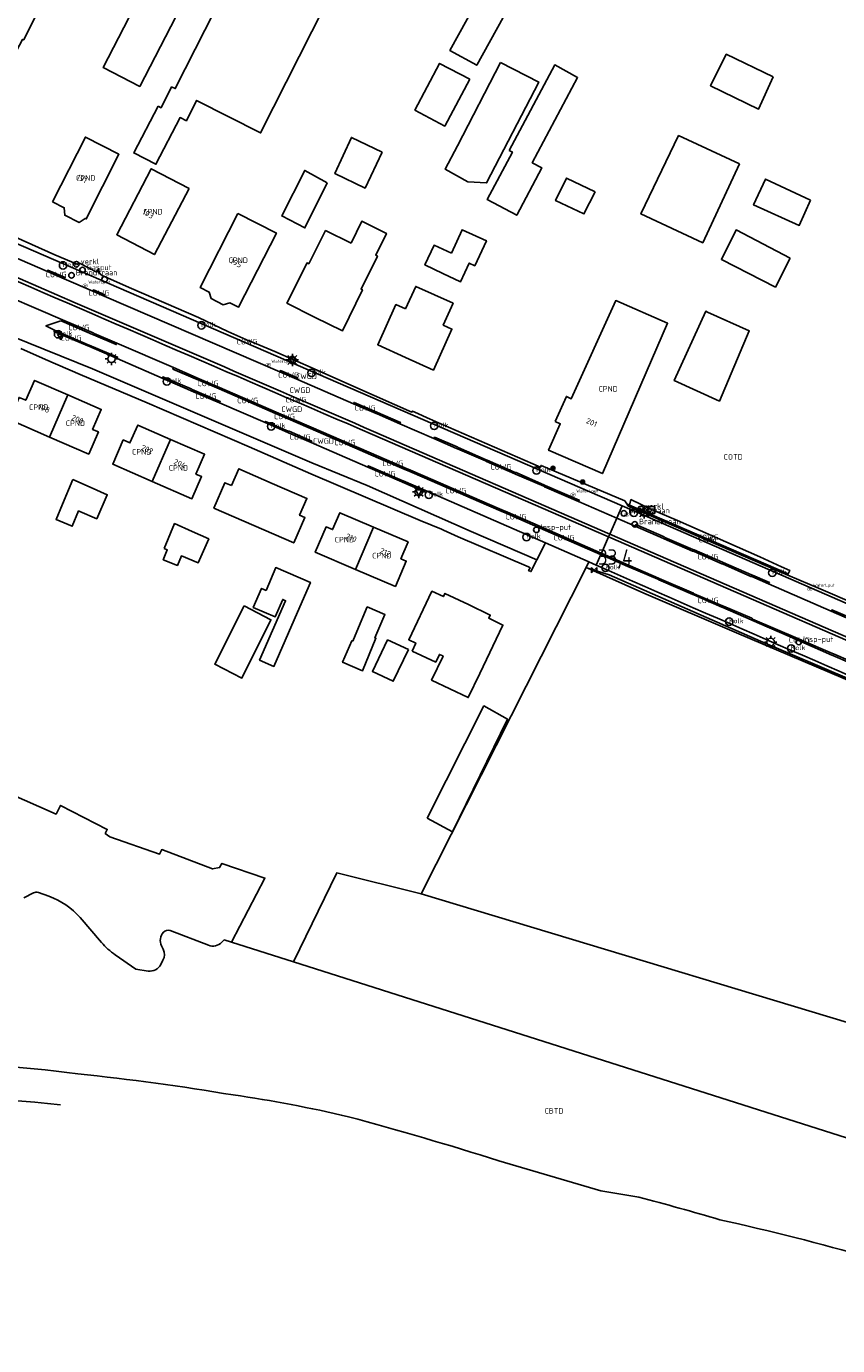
# Model space of a CAD drawing. Extents: x 163074 to 167167, y 441438 to 444019.
# Tile 11 of 49: x 163474 to 163606, y 443542 to 443756. Entities that reach past the tile are written whole.
import ezdxf
from ezdxf.enums import TextEntityAlignment as Align

# ---------------------------------------------------------------- set-up
doc = ezdxf.new("R2010")
doc.units = 0
doc.header["$LTSCALE"] = 4
doc.layers.get('0').update_dxf_attribs({"linetype": 'CONTINUOUS'})
for name, color, linetype in [('CBTD', 7, 'CONTINUOUS'), ('COTD', 7, 'CONTINUOUS'), ('COWG', 7, 'CONTINUOUS'), ('CPND', 7, 'CONTINUOUS'), ('CWGD', 7, 'CONTINUOUS'), ('CWGI', 7, 'CONTINUOUS'), ('G_BTD', 3, 'CONTINUOUS'), ('G_OTD', 32, 'CONTINUOUS'), ('G_OWG', 6, 'CONTINUOUS'), ('G_PND', 1, 'CONTINUOUS'), ('G_WGD', 7, 'CONTINUOUS'), ('G_WGI', 1, 'CONTINUOUS'), ('NAR', 7, 'CONTINUOUS'), ('PPALHM', 10, 'CONTINUOUS'), ('PVGO', 102, 'CONTINUOUS')]:
    doc.layers.add(name, color=color, linetype=linetype)
for name, color, linetype, true_color in [('PBRD', 7, 'CONTINUOUS', 0xbd2877), ('PKST', 7, 'CONTINUOUS', 0xbd2877), ('PPAL', 7, 'CONTINUOUS', 0xbd2877), ('PPUT', 7, 'CONTINUOUS', 0xbd2877)]:
    doc.layers.add(name, color=color, linetype=linetype, true_color=true_color)
doc.styles.add('ISO', font='ISO')
doc.styles.get("Standard").update_dxf_attribs({"font": 'ISO'})

# ---------------------------------------------------------------- blocks, each defined once
blk = doc.blocks.new('lichtmast')
at = {"color": 0}
for p, q in [((-0.6, 0), (-1, 0)), ((-0.71, 0.71), (-0.42, 0.42)), ((0, 0.6), (0, 1)), ((0.42, 0.42), (0.71, 0.71)), ((0.6, 0), (1, 0)), ((-0.42, -0.42), (-0.71, -0.71)), ((0, -0.6), (0, -1)), ((0.42, -0.42), (0.71, -0.71))]:
    blk.add_line(p, q, dxfattribs=at)
blk.add_circle((0, 0), 0.6, dxfattribs=at)
blk = doc.blocks.new('verkeersbord')
at = {"color": 0}
for p, q in [((0.5, 0.32), (-0.5, 0.32)), ((-0.5, 0.32), (0, -0.6)), ((0, -0.6), (0.5, 0.32))]:
    blk.add_line(p, q, dxfattribs=at)
blk = doc.blocks.new('waterleidingput')
at = {"linetype": 'ByBlock', "lineweight": -2}
h = blk.add_hatch(color=0, dxfattribs=at)
h.dxf.hatch_style = 1
edge = h.paths.add_edge_path()
edge.add_spline(control_points=[(0.44, 0), (0.44, 0.04), (0.43, 0.09), (0.36, 0.2), (0.28, 0.26), (0.09, 0.32), (-0.02, 0.33), (-0.22, 0.29), (-0.31, 0.24), (-0.42, 0.12), (-0.44, 0.06), (-0.44, -0.06), (-0.42, -0.12), (-0.33, -0.22), (-0.28, -0.26), (-0.1, -0.33), (0.04, -0.33), (0.27, -0.27), (0.37, -0.2), (0.43, -0.08), (0.44, -0.04), (0.44, 0)], knot_values=[0, 0, 0, 0, 0.380029, 0.380029, 1.118666, 1.118666, 1.857303, 1.857303, 2.59594, 2.59594, 3.13294, 3.13294, 3.66994, 3.66994, 4.20694, 4.20694, 5.079565, 5.079565, 5.952189, 5.952189, 6.283185, 6.283185, 6.283185, 6.283185], degree=3, periodic=0)
edge = h.paths.add_edge_path(flags=16)
edge.add_ellipse((0, 0), major_axis=(0.392, 0), ratio=0.689655, start_angle=0, end_angle=360)
h = blk.add_hatch(color=0, dxfattribs=at)
h.dxf.hatch_style = 1
h.paths.add_polyline_path([(-0.05, -0.09, -0.141608), (-0.09, -0.05), (-0.1, -0.09), (-0.17, 0.17), (-0.22, 0.17), (-0.13, -0.17), (-0.08, -0.17)])
at = {"linetype": 'ByBlock', "lineweight": -2, "true_color": 0x104b6e}
h = blk.add_hatch(color=156, dxfattribs=at)
h.dxf.hatch_style = 1
h.paths.add_polyline_path([(0.1, 0, 1), (-0.1, 0, 1)])
at = {"linetype": 'ByBlock', "lineweight": -2}
h = blk.add_hatch(color=0, dxfattribs=at)
h.dxf.hatch_style = 1
h.paths.add_polyline_path([(0.02, 0.17), (-0.03, 0.17), (-0.05, 0.09, -0.269854), (0.05, 0.09)])
h = blk.add_hatch(color=0, dxfattribs=at)
h.dxf.hatch_style = 1
h.paths.add_polyline_path([(0.23, 0.17), (0.17, 0.17), (0.1, -0.09), (0.09, -0.05, -0.141608), (0.05, -0.09), (0.07, -0.17), (0.12, -0.17)])
at = {"color": 0, "linetype": 'ByBlock', "lineweight": -2}
blk.add_attdef('WATERLEIDINGPUT', (0.5, 0.35), '', height=0.5, dxfattribs=at)
blk = doc.blocks.new('boom')
at = {"color": 0}
for radius in [0.315, 0.225, 0.135]:
    blk.add_circle((0, 0), radius, dxfattribs=at)
blk = doc.blocks.new('kolk')
at = {"color": 0}
blk.add_circle((0, 0), 0.6, dxfattribs=at)
at = {"color": 0, "linetype": 'Continuous', "style": 'ISO'}
blk.add_attdef('KOLK', (-0.04, -0.26), '', height=0.8, dxfattribs=at)
blk = doc.blocks.new('klok')
at = {"color": 0}
blk.add_circle((0, 0), 0.45, dxfattribs=at)
at = {"style": 'ISO'}
blk.add_attdef('KLOK', (0.7, 0), '', height=0.9, dxfattribs=at)
blk = doc.blocks.new('verklikker')
at = {"color": 0}
blk.add_circle((0, 0), 0.45, dxfattribs=at)
at = {"color": 0, "style": 'ISO'}
blk.add_attdef('VERKLIKKER', (0.7, 0), '', height=0.9, dxfattribs=at)
blk = doc.blocks.new('brandkraan')
at = {"color": 0}
blk.add_circle((0, 0), 0.45, dxfattribs=at)
at = {"color": 0, "style": 'ISO'}
blk.add_attdef('BRANDKRAAN', (0.7, 0), '', height=0.9, dxfattribs=at)
blk = doc.blocks.new('afsl-gas')
at = {"color": 0}
blk.add_circle((0, 0), 0.45, dxfattribs=at)
at = {"color": 0, "style": 'ISO'}
blk.add_attdef('AFSL-GAS', (0.7, 0), '', height=0.9, dxfattribs=at)
blk = doc.blocks.new('verkeersteller')
at = {"color": 0}
blk.add_circle((0, 0), 0.45, dxfattribs=at)
blk = doc.blocks.new('schk-cai')
at = {"color": 0}
for p, q in [((0.86, 0.56), (-0.86, 0.56)), ((-0.86, 0.56), (-0.86, -0.56)), ((0.86, -0.56), (0.86, 0.56)), ((-0.86, -0.56), (0.86, -0.56))]:
    blk.add_line(p, q, dxfattribs=at)
at = {"color": 0, "linetype": 'Continuous', "style": 'ISO'}
blk.add_attdef('CAI', text='', height=0.8, dxfattribs=at).set_placement((-0.02, -0.03), align=Align.MIDDLE_CENTER)
blk = doc.blocks.new('verkeersbord-pl')
at = {"linetype": 'Continuous'}
blk.add_circle((0, 0), 0.03, dxfattribs=at)
blk = doc.blocks.new('kilometerpaal')
at = {"color": 0}
for p, q in [((-0.44, 0.44), (0.44, -0.44)), ((-0.44, -0.44), (-0.44, 0.44)), ((0.44, 0.44), (-0.44, -0.44)), ((0.44, -0.44), (0.44, 0.44))]:
    blk.add_line(p, q, dxfattribs=at)
at = {"color": 0, "style": 'ISO'}
blk.add_attdef('KILOMETERPAAL', (0.59, 0.87), '', height=2.5, dxfattribs=at)

msp = doc.modelspace()

# ---------------------------------------------------------------- linework, layer by layer
at = {"layer": 'G_BTD', "linetype": 'Continuous', "transparency": 33554687}
for points in [[(163475.603, 443615.188), (163474.01, 443614.392)], [(163478.104, 443614.621), (163476.388, 443615.236)], [(163625.967, 443588.659), (163538.515, 443615.041)], [(163486.619, 443607.136), (163483.14, 443611.166)], [(163503.967, 443606.677), (163497.782, 443609.061)], [(163507.745, 443607.171), (163506.509, 443607.564), (163506.144, 443607.175)], [(163496.366, 443606.601), (163496.638, 443606.031)], [(163494.193, 443602.506), (163492.221, 443602.787), (163488.859, 443605.121)], [(163496.605, 443604.24), (163496.247, 443603.557)], [(163517.791, 443603.977), (163666.168, 443556.799), (163719.716, 443540.622), (163755.585, 443528.24), (163787.045, 443517.972), (163790.77, 443516.624), (163791.142, 443516.49), (163800.817, 443512.653), (163819.819, 443503.846), (163857.358, 443485.64), (163879.796, 443473.781), (163923.736, 443450.306), (163977.289, 443422.104), (163993.181, 443413.789), (164008.505, 443406.852), (164017.562, 443402.752), (164031.329, 443396.346)], [(163551.101, 443571.722), (163559.395, 443569.313), (163567.681, 443566.877)], [(163567.681, 443566.877), (163573.803, 443565.828)]]:
    msp.add_lwpolyline(points, dxfattribs=at)
for points in [[(163476.388, 443615.236, 0.2042351), (163475.603, 443615.188)], [(163483.14, 443611.166, 0.1293119), (163478.104, 443614.621)], [(163496.675, 443608.792, 0.301928), (163496.366, 443606.601)], [(163497.782, 443609.061, 0.3123113), (163496.675, 443608.792)], [(163488.859, 443605.121, -0.0628103), (163486.619, 443607.136)], [(163496.638, 443606.031, -0.2362363), (163496.605, 443604.24)], [(163506.144, 443607.175, -0.3051174), (163503.967, 443606.677)], [(163496.247, 443603.557, -0.3178737), (163494.193, 443602.506)], [(163454.344, 443587.901, -0.02699), (163482.784, 443585.841)], [(163482.784, 443585.841, -0.0151115), (163508.01, 443582.409)], [(163479.977, 443580.812, 0.0361438), (163446.421, 443581.939)], [(163508.01, 443582.409, -0.0231018), (163526.687, 443578.869)], [(163526.687, 443578.869, -0.0117866), (163551.101, 443571.722)], [(163573.803, 443565.828, -0.0087597), (163586.962, 443562.171)], [(163586.962, 443562.171, -0.0155831), (163611.28, 443555.998)]]:
    msp.add_lwpolyline(points, format="xyb", dxfattribs=at)
at = {"layer": 'G_OTD', "linetype": 'Continuous', "transparency": 33554687}
for points in [[(163468.973, 443756.504), (163477.761, 443773.921), (163482.86, 443771.243), (163473.997, 443753.515), (163473.807, 443753.601), (163471.438, 443749.091), (163466.47, 443751.665), (163469.126, 443756.442), (163468.973, 443756.504)], [(163495.808, 443742.745), (163496.286, 443742.494), (163498.009, 443745.896), (163498.59, 443745.601), (163513.083, 443774.171), (163527.019, 443767.315), (163512.442, 443738.434), (163502.065, 443743.687), (163500.405, 443740.409), (163499.388, 443740.924), (163495.468, 443733.335), (163491.849, 443735.192), (163495.808, 443742.745)], [(163494.426, 443763.613), (163497.115, 443768.837), (163502.779, 443765.927), (163500.092, 443760.696), (163500.344, 443760.566), (163492.837, 443745.973), (163486.912, 443749.021), (163494.426, 443763.613)], [(163550.467, 443765.049), (163553.233, 443763.52), (163551.34, 443760.092), (163552.928, 443759.215), (163547.512, 443749.411), (163543.158, 443751.816), (163550.467, 443765.049)], [(163595.624, 443747.546), (163593.226, 443742.258), (163585.458, 443746.065), (163588.014, 443751.171), (163595.624, 443747.546)], [(163546.394, 443747.136), (163542.32, 443739.542), (163537.481, 443742.139), (163541.498, 443749.697), (163546.394, 443747.136)], [(163551.381, 443749.858), (163557.572, 443746.657), (163549.12, 443730.314), (163546.074, 443730.494), (163542.417, 443732.526), (163544.389, 443736.339), (163551.381, 443749.858)], [(163552.789, 443735.579), (163560.169, 443749.465), (163563.875, 443747.407), (163556.524, 443733.589), (163558.103, 443732.747), (163554.011, 443725.074), (163549.214, 443727.631), (163553.305, 443735.304), (163552.789, 443735.579)], [(163532.194, 443735.316), (163529.408, 443729.474), (163524.516, 443731.835), (163527.194, 443737.703), (163532.194, 443735.316)], [(163590.144, 443733.392), (163584.191, 443720.626), (163574.177, 443725.292), (163580.285, 443737.99), (163590.144, 443733.392)], [(163523.267, 443730.342), (163519.643, 443723.019), (163515.871, 443724.955), (163519.6, 443732.331), (163523.267, 443730.342)], [(163566.738, 443728.874), (163564.92, 443725.291), (163560.322, 443727.447), (163562.066, 443731.106), (163566.738, 443728.874)], [(163601.68, 443727.52), (163599.87, 443723.432), (163592.448, 443726.752), (163594.371, 443730.93), (163601.68, 443727.52)], [(163527.122, 443720.549), (163528.873, 443724.101), (163532.877, 443722.128), (163531.126, 443718.576), (163531.395, 443718.443), (163528.747, 443713.07), (163528.959, 443712.978), (163525.723, 443706.317), (163521.218, 443708.571), (163516.713, 443710.825), (163519.979, 443717.354), (163520.263, 443717.212), (163522.992, 443722.585), (163527.122, 443720.549)], [(163543.403, 443718.902), (163545.148, 443722.71), (163549.085, 443720.927), (163547.198, 443716.87), (163546.31, 443717.303), (163544.899, 443714.285), (163541.995, 443715.651), (163539.099, 443717.013), (163540.603, 443720.213), (163543.403, 443718.902)], [(163598.365, 443718.116), (163595.988, 443713.419), (163587.233, 443717.903), (163589.603, 443722.683), (163598.365, 443718.116)], [(163535.97, 443709.88), (163537.616, 443713.525), (163540.646, 443712.157), (163543.673, 443710.79), (163542.076, 443707.252), (163543.501, 443706.608), (163540.505, 443699.976), (163535.977, 443702.019), (163531.447, 443704.062), (163534.393, 443710.592), (163535.97, 443709.88)], [(163584.965, 443709.377), (163591.737, 443706.322), (163586.907, 443694.933), (163579.565, 443698.256), (163584.687, 443709.498), (163584.965, 443709.377)], [(163507.697, 443681.229), (163508.889, 443683.967), (163514.337, 443681.594), (163519.953, 443679.147), (163518.767, 443676.421), (163519.63, 443676.045), (163517.838, 443671.931), (163511.358, 443674.756), (163504.88, 443677.58), (163506.664, 443681.679), (163507.697, 443681.229)], [(163481.973, 443682.192), (163484.768, 443680.968), (163487.563, 443679.744), (163485.849, 443675.861), (163483.093, 443677.034), (163482.904, 443677.115), (163481.883, 443674.628), (163479.246, 443675.711), (163480.303, 443678.223), (163481.973, 443682.192)], [(163496.784, 443671.007), (163498.486, 443675.062), (163501.316, 443673.805), (163504.045, 443672.592), (163502.327, 443668.704), (163499.608, 443669.833), (163498.944, 443668.289), (163496.649, 443669.209), (163497.303, 443670.791), (163496.784, 443671.007)], [(163513.342, 443664.222), (163514.917, 443667.924), (163520.541, 443665.537), (163518.832, 443661.554), (163514.603, 443651.905), (163512.29, 443652.919), (163516.513, 443662.553), (163516.033, 443662.76), (163514.805, 443659.942), (163511.265, 443661.484), (163512.599, 443664.546), (163513.342, 443664.222)], [(163565.259, 443667.965), (163538.515, 443615.041)], [(163537.029, 443654.369), (163537.634, 443655.686), (163536.497, 443656.229), (163540.258, 443664.108), (163542.108, 443663.225), (163542.357, 443663.747), (163546.158, 443661.934), (163549.726, 443660.232), (163549.476, 443659.708), (163551.761, 443658.618), (163548.002, 443650.737), (163546.151, 443646.86), (163540.199, 443649.701), (163542.05, 443653.579), (163542.009, 443653.598), (163541.455, 443653.862), (163540.877, 443652.602), (163537.029, 443654.369)], [(163509.79, 443661.754), (163514.129, 443659.484), (163509.416, 443650.022), (163505.017, 443652.254), (163509.79, 443661.754)], [(163527.427, 443655.994), (163528.043, 443657.586), (163529.742, 443661.541), (163532.621, 443660.304), (163530.985, 443656.516), (163531.152, 443656.462), (163528.963, 443651.18), (163525.755, 443652.579), (163527.252, 443656.075), (163527.427, 443655.994)], [(163536.445, 443654.674), (163533.963, 443649.504), (163530.591, 443651.091), (163533.041, 443656.197), (163536.445, 443654.674)], [(163539.465, 443627.284), (163548.679, 443645.498), (163552.513, 443643.36), (163543.583, 443625.074), (163539.465, 443627.284)], [(163471.295, 443631.443), (163479.268, 443627.96), (163480, 443629.373), (163487.57, 443625.461), (163487.242, 443624.83), (163487.999, 443624.249), (163496.048, 443621.472), (163496.401, 443622.204), (163504.642, 443619.056), (163505.803, 443619.283), (163506.156, 443619.964), (163513.154, 443617.577), (163507.745, 443607.171)], [(163517.791, 443603.977), (163524.8, 443618.403), (163538.515, 443615.041)], [(163507.745, 443607.171), (163517.791, 443603.977)]]:
    msp.add_lwpolyline(points, dxfattribs=at)
at = {"layer": 'G_OWG', "linetype": 'Continuous', "transparency": 33554687}
for points in [[(163571.859, 443678.278), (163571.554, 443678.784), (163557.959, 443684.493), (163557.847, 443684.194), (163540.424, 443691.808), (163540.244, 443691.898), (163539.979, 443692.02), (163537.46, 443693.135), (163537.073, 443693.309), (163537.01, 443693.147), (163528.054, 443697.103), (163521.117, 443700.185), (163514.782, 443702.991), (163510.86, 443704.624), (163510.543, 443704.793), (163510.515, 443704.727), (163507.131, 443706.245), (163502.347, 443708.489), (163491.473, 443713.211), (163486.757, 443715.275), (163486.23, 443715.697), (163486.19, 443716.447), (163485.85, 443715.849), (163483.174, 443717.246), (163482.914, 443717.364), (163482.782, 443717.064), (163479.067, 443718.671), (163472.697, 443721.509)], [(163505.797, 443697.127), (163505.699, 443696.896)], [(163514.891, 443692.924), (163514.992, 443693.149)], [(163520.653, 443690.707), (163520.555, 443690.481)], [(163531.562, 443685.701), (163531.659, 443685.942)], [(163539.143, 443682.701), (163539.025, 443682.485)], [(163549.121, 443678.115), (163549.226, 443678.338)], [(163598.004, 443666.696), (163572.255, 443677.866), (163572.055, 443677.953), (163571.859, 443678.278)], [(163571.859, 443678.278), (163572.312, 443678.081)], [(163572.312, 443678.081), (163572.545, 443678.956), (163575.899, 443677.342), (163580.112, 443675.554), (163593.448, 443669.673), (163596.974, 443668.052), (163598.323, 443667.48), (163598.087, 443666.9)], [(163555.681, 443675.26), (163555.782, 443675.489)], [(163569.116, 443673.373), (163568.911, 443672.9)], [(163567.603, 443670.067), (163567.706, 443670.297)], [(163565.699, 443668.839), (163565.259, 443667.965)], [(163565.527, 443667.83), (163565.259, 443667.965)], [(163652.429, 443630.674), (163638.781, 443636.863), (163622.46, 443643.666), (163593.589, 443656.015), (163569.007, 443666.746), (163565.527, 443667.83)], [(163652.429, 443630.674), (163589.703, 443657.371), (163574.62, 443663.76), (163565.527, 443667.83)], [(163598.004, 443666.696), (163598.087, 443666.9)], [(163598.004, 443666.696), (163603.388, 443664.439), (163625.373, 443654.996)], [(163599.531, 443656.217), (163599.632, 443656.446)], [(163600.115, 443655.946), (163600.213, 443656.153)]]:
    msp.add_lwpolyline(points, dxfattribs=at)
at = {"layer": 'G_PND', "linetype": 'Continuous', "transparency": 33554687}
for points in [[(163478.669, 443727.268), (163480.576, 443726.301), (163480.654, 443725.079), (163482.988, 443723.898), (163483.998, 443724.562), (163484.156, 443724.482), (163489.465, 443734.968), (163484.01, 443737.748), (163478.669, 443727.268)], [(163500.858, 443729.395), (163495.224, 443718.684), (163489.104, 443721.903), (163494.707, 443732.613), (163500.858, 443729.395)], [(163508.77, 443725.381), (163515.021, 443722.181), (163508.871, 443710.171), (163507.478, 443710.884), (163506.382, 443710.546), (163504.424, 443711.563), (163504.08, 443712.624), (163502.621, 443713.371), (163508.77, 443725.381)], [(163560.274, 443691.614), (163562.08, 443695.682), (163562.871, 443695.324), (163570.077, 443711.223), (163578.498, 443707.566), (163567.904, 443683.166), (163559.191, 443686.949), (163561.07, 443691.268), (163560.274, 443691.614)], [(163478.201, 443689.107), (163471.69, 443691.941), (163473.257, 443695.539), (163474.347, 443695.064), (163475.757, 443698.299), (163481.175, 443695.938)], [(163481.175, 443695.938), (163478.201, 443689.107)], [(163481.175, 443695.938), (163486.593, 443693.576), (163485.186, 443690.347), (163486.128, 443689.937), (163484.561, 443686.338), (163478.201, 443689.107)], [(163494.875, 443681.886), (163488.44, 443684.689), (163490.155, 443688.627), (163491.245, 443688.152), (163492.507, 443691.047), (163497.85, 443688.718)], [(163494.875, 443681.886), (163497.85, 443688.718)], [(163494.875, 443681.886), (163501.31, 443679.083), (163502.878, 443682.685), (163501.936, 443683.095), (163503.343, 443686.323), (163497.85, 443688.718)], [(163527.828, 443667.645), (163521.328, 443670.419), (163523.08, 443674.532), (163524.117, 443674.09), (163525.288, 443676.836), (163530.754, 443674.505)], [(163527.828, 443667.645), (163530.754, 443674.505)], [(163527.828, 443667.645), (163534.329, 443664.87), (163536.09, 443668.996), (163535.223, 443669.366), (163536.39, 443672.102), (163530.754, 443674.505)]]:
    msp.add_lwpolyline(points, dxfattribs=at)
at = {"layer": 'G_WGD', "linetype": 'Continuous', "transparency": 33554687}
for points in [[(163557.278, 443669.191), (163546.628, 443673.779), (163529.746, 443681.242), (163520.768, 443684.904), (163485.19, 443700.192), (163472.202, 443705.406), (163469.808, 443704.604), (163467.858, 443704.133), (163465.845, 443704.13), (163463.869, 443704.566), (163435.408, 443715.101), (163419.851, 443720.712), (163405, 443725.702), (163386.191, 443731.792), (163367.866, 443737.165), (163350.51, 443741.996), (163343.716, 443743.79), (163333.089, 443746.236), (163298.2, 443754.787)], [(163469.423, 443721.953), (163491.079, 443712.61), (163571.101, 443677.957)], [(163470.491, 443719.141), (163477.842, 443715.934)], [(163482.371, 443710.859), (163467.428, 443717.329)], [(163477.842, 443715.934), (163477.943, 443716.167), (163480.708, 443714.961), (163480.592, 443714.747)], [(163477.842, 443715.934), (163480.592, 443714.747)], [(163485.245, 443712.763), (163480.592, 443714.747)], [(163467.039, 443713.805), (163480.691, 443707.976)], [(163485.245, 443712.763), (163485.316, 443712.975), (163487.173, 443712.183), (163487.059, 443711.956)], [(163485.245, 443712.763), (163487.059, 443711.956)], [(163515.565, 443699.656), (163487.059, 443711.956)], [(163479.004, 443706.453), (163477.611, 443707.112), (163480.022, 443707.928), (163480.198, 443707.919), (163480.591, 443707.742)], [(163484.403, 443703.886), (163478.911, 443706.232), (163479.004, 443706.453)], [(163479.004, 443706.453), (163484.484, 443704.079)], [(163480.591, 443707.742), (163480.691, 443707.976)], [(163480.591, 443707.742), (163485.189, 443705.745)], [(163480.691, 443707.976), (163485.279, 443705.99)], [(163485.432, 443705.919), (163485.279, 443705.99)], [(163489.113, 443704.334), (163485.432, 443705.919)], [(163484.57, 443703.82), (163484.403, 443703.886)], [(163484.631, 443704.009), (163484.484, 443704.079)], [(163489.147, 443701.821), (163484.57, 443703.82)], [(163489.147, 443701.821), (163489.228, 443702.069), (163484.631, 443704.009)], [(163485.326, 443705.688), (163485.189, 443705.745)], [(163489.113, 443704.334), (163489.022, 443704.097), (163485.326, 443705.688)], [(163489.113, 443704.334), (163498.309, 443700.366)], [(163557.278, 443669.191), (163556.311, 443667.279), (163555.933, 443667.436), (163556.18, 443667.894), (163555.901, 443668.044), (163544.49, 443672.93), (163542.103, 443673.995), (163541.803, 443674.157), (163538.348, 443675.557), (163520.62, 443683.122), (163510.579, 443687.529), (163494.02, 443694.675), (163483.164, 443699.234), (163477.554, 443701.701), (163473.531, 443703.454)], [(163496.493, 443698.633), (163489.147, 443701.821)], [(163498.309, 443700.366), (163498.21, 443700.121), (163501.89, 443698.55)], [(163498.309, 443700.366), (163501.981, 443698.77)], [(163515.565, 443699.656), (163515.673, 443699.87), (163518.418, 443698.69), (163518.302, 443698.467)], [(163515.565, 443699.656), (163518.302, 443698.467)], [(163501.18, 443696.914), (163496.585, 443698.845), (163496.493, 443698.633)], [(163501.078, 443696.646), (163496.493, 443698.633)], [(163501.89, 443698.55), (163502.023, 443698.477)], [(163501.981, 443698.77), (163502.121, 443698.695)], [(163505.699, 443696.896), (163502.023, 443698.477)], [(163505.797, 443697.127), (163502.121, 443698.695)], [(163518.302, 443698.467), (163527.509, 443694.485)], [(163501.078, 443696.646), (163501.204, 443696.597)], [(163501.18, 443696.914), (163501.321, 443696.819)], [(163501.204, 443696.597), (163505.791, 443694.63)], [(163501.321, 443696.819), (163505.892, 443694.847), (163505.791, 443694.63)], [(163514.891, 443692.924), (163505.699, 443696.896)], [(163514.992, 443693.149), (163505.797, 443697.127)], [(163513.165, 443691.445), (163505.791, 443694.63)], [(163517.742, 443691.961), (163514.992, 443693.149)], [(163531.31, 443693.126), (163527.622, 443694.72), (163527.509, 443694.485)], [(163531.209, 443692.907), (163527.509, 443694.485)], [(163531.441, 443693.058), (163531.31, 443693.126)], [(163513.165, 443691.445), (163513.263, 443691.642), (163516.933, 443690.075)], [(163516.842, 443689.865), (163513.165, 443691.445)], [(163517.651, 443691.727), (163514.891, 443692.924)], [(163517.786, 443691.67), (163517.651, 443691.727)], [(163517.892, 443691.904), (163517.742, 443691.961)], [(163520.555, 443690.481), (163517.786, 443691.67)], [(163520.653, 443690.707), (163517.892, 443691.904)], [(163531.357, 443692.841), (163531.209, 443692.907)], [(163531.357, 443692.841), (163535.033, 443691.236)], [(163535.033, 443691.236), (163535.129, 443691.465), (163531.441, 443693.058)], [(163535.033, 443691.236), (163540.55, 443688.862)], [(163516.981, 443689.782), (163516.842, 443689.865)], [(163517.099, 443690.041), (163516.933, 443690.075)], [(163520.651, 443688.2), (163516.981, 443689.782)], [(163520.651, 443688.2), (163520.754, 443688.415), (163517.099, 443690.041)], [(163520.555, 443690.481), (163531.562, 443685.701)], [(163520.653, 443690.707), (163531.659, 443685.942)], [(163568.911, 443672.9), (163530.594, 443689.531)], [(163569.116, 443673.373), (163530.764, 443690.019)], [(163544.337, 443687.492), (163540.674, 443689.077), (163540.55, 443688.862)], [(163544.22, 443687.265), (163540.55, 443688.862)], [(163529.836, 443684.22), (163520.651, 443688.2)], [(163544.22, 443687.265), (163544.379, 443687.198)], [(163544.484, 443687.42), (163544.337, 443687.492)], [(163544.379, 443687.198), (163548.968, 443685.219)], [(163544.484, 443687.42), (163549.052, 443685.43)], [(163531.562, 443685.701), (163536.144, 443683.73)], [(163531.659, 443685.942), (163536.219, 443683.953)], [(163548.968, 443685.219), (163549.103, 443685.157)], [(163549.052, 443685.43), (163549.204, 443685.376)], [(163553.693, 443683.162), (163549.103, 443685.157)], [(163553.784, 443683.378), (163549.204, 443685.376)], [(163529.836, 443684.22), (163529.911, 443684.457), (163535.431, 443682.059)], [(163535.352, 443681.864), (163529.836, 443684.22)], [(163536.144, 443683.73), (163536.271, 443683.67)], [(163536.219, 443683.953), (163536.372, 443683.893)], [(163536.271, 443683.67), (163539.025, 443682.485)], [(163536.372, 443683.893), (163539.143, 443682.701)], [(163549.121, 443678.115), (163539.025, 443682.485)], [(163549.226, 443678.338), (163539.143, 443682.701)], [(163553.83, 443683.097), (163553.693, 443683.162)], [(163553.931, 443683.33), (163553.784, 443683.378)], [(163558.414, 443681.111), (163553.83, 443683.097)], [(163558.498, 443681.325), (163553.931, 443683.33)], [(163535.47, 443681.777), (163535.352, 443681.864)], [(163535.577, 443681.981), (163535.431, 443682.059)], [(163539.221, 443680.421), (163539.106, 443680.207), (163535.47, 443681.777)], [(163539.221, 443680.421), (163535.577, 443681.981)], [(163558.68, 443671.947), (163539.221, 443680.421)], [(163558.414, 443681.111), (163558.532, 443681.043)], [(163558.498, 443681.325), (163558.641, 443681.259)], [(163558.532, 443681.043), (163564.036, 443678.648)], [(163558.641, 443681.259), (163564.149, 443678.876), (163564.036, 443678.648)], [(163549.121, 443678.115), (163551.874, 443676.923)], [(163551.973, 443677.153), (163549.226, 443678.338)], [(163564.036, 443678.648), (163570.234, 443675.957)], [(163551.874, 443676.923), (163552.012, 443676.864)], [(163551.973, 443677.153), (163552.111, 443677.094)], [(163552.012, 443676.864), (163555.681, 443675.26)], [(163552.111, 443677.094), (163555.782, 443675.489)], [(163571.101, 443677.957), (163570.234, 443675.957)], [(163571.101, 443677.957), (163590.189, 443669.691), (163614.41, 443659.161), (163632.873, 443651.205), (163658.365, 443640.137)], [(163555.681, 443675.26), (163567.603, 443670.067)], [(163567.706, 443670.297), (163555.782, 443675.489)], [(163569.116, 443673.373), (163570.234, 443675.957)], [(163573.251, 443674.647), (163570.234, 443675.957)], [(163577.936, 443672.9), (163573.359, 443674.895), (163573.251, 443674.647)], [(163577.856, 443672.646), (163573.251, 443674.647)], [(163557.278, 443669.191), (163558.68, 443671.947)], [(163558.68, 443671.947), (163565.609, 443668.93), (163565.589, 443668.887), (163565.699, 443668.839)], [(163568.911, 443672.9), (163567.771, 443670.268)], [(163568.911, 443672.9), (163632.126, 443645.461)], [(163569.116, 443673.373), (163625.526, 443648.89)], [(163577.856, 443672.646), (163577.934, 443672.605)], [(163582.52, 443670.616), (163577.934, 443672.605)], [(163577.936, 443672.9), (163578.039, 443672.835)], [(163582.614, 443670.861), (163578.039, 443672.835)], [(163567.671, 443670.037), (163566.921, 443668.304)], [(163567.671, 443670.037), (163567.603, 443670.067)], [(163572.172, 443668.069), (163567.671, 443670.037)], [(163567.706, 443670.297), (163567.771, 443670.268)], [(163572.277, 443668.287), (163567.771, 443670.268)], [(163582.52, 443670.616), (163582.675, 443670.599)], [(163582.614, 443670.861), (163582.788, 443670.812)], [(163582.675, 443670.599), (163587.27, 443668.561)], [(163582.788, 443670.812), (163587.38, 443668.81)], [(163566.921, 443668.304), (163565.699, 443668.839)], [(163572.325, 443668.013), (163572.172, 443668.069)], [(163572.277, 443668.287), (163572.436, 443668.242)], [(163576.936, 443666.037), (163572.325, 443668.013)], [(163577.015, 443666.241), (163572.436, 443668.242)], [(163587.421, 443668.519), (163587.27, 443668.561)], [(163587.52, 443668.731), (163587.38, 443668.81)], [(163592.016, 443666.51), (163587.421, 443668.519)], [(163592.114, 443666.767), (163587.52, 443668.731)], [(163577.053, 443665.968), (163576.936, 443666.037)], [(163577.154, 443666.177), (163577.015, 443666.241)], [(163577.053, 443665.968), (163582.571, 443663.565)], [(163582.673, 443663.788), (163577.154, 443666.177)], [(163592.146, 443666.467), (163592.016, 443666.51)], [(163592.258, 443666.695), (163592.114, 443666.767)], [(163592.146, 443666.467), (163594.892, 443665.278)], [(163592.258, 443666.695), (163595.008, 443665.509), (163594.892, 443665.278)], [(163594.892, 443665.278), (163605.034, 443660.85)], [(163582.571, 443663.565), (163582.731, 443663.523)], [(163582.673, 443663.788), (163582.799, 443663.686)], [(163587.283, 443661.5), (163582.731, 443663.523)], [(163587.389, 443661.744), (163582.799, 443663.686)], [(163587.439, 443661.459), (163587.283, 443661.5)], [(163587.389, 443661.744), (163587.544, 443661.694)], [(163592.048, 443659.464), (163587.439, 443661.459)], [(163592.145, 443659.716), (163587.544, 443661.694)], [(163609.73, 443659.117), (163605.151, 443661.08), (163605.034, 443660.85)], [(163592.186, 443659.398), (163592.048, 443659.464)], [(163592.253, 443659.563), (163592.145, 443659.716)], [(163592.186, 443659.398), (163599.531, 443656.217)], [(163592.253, 443659.563), (163599.632, 443656.446)], [(163609.647, 443658.873), (163605.034, 443660.85)], [(163600.115, 443655.946), (163599.531, 443656.217)], [(163599.632, 443656.446), (163600.213, 443656.153)], [(163605.163, 443653.745), (163600.115, 443655.946)], [(163605.262, 443653.984), (163600.213, 443656.153)], [(163605.306, 443653.696), (163605.163, 443653.745)], [(163605.403, 443653.929), (163605.262, 443653.984)], [(163610.814, 443651.27), (163605.306, 443653.696)], [(163605.403, 443653.929), (163610.916, 443651.542)]]:
    msp.add_lwpolyline(points, dxfattribs=at)
for points in [[(163467.216, 443716.837, 0.0007535), (163530.594, 443689.531)], [(163530.764, 443690.019, 0.0010791), (163482.371, 443710.859)], [(163566.921, 443668.304, 0.001186), (163629.971, 443640.895)]]:
    msp.add_lwpolyline(points, format="xyb", dxfattribs=at)
at = {"layer": 'G_WGI', "linetype": 'Continuous', "transparency": 33554687}
msp.add_lwpolyline([(163572.312, 443678.081), (163598.087, 443666.9)], dxfattribs=at)

# ---------------------------------------------------------------- block references
at = {"layer": 'PBRD', "transparency": 33554687}
for p in [(163482.548, 443717.124), (163574.164, 443677.442)]:
    msp.add_blockref('verklikker', p, dxfattribs=at).add_auto_attribs({'VERKLIKKER': 'verkl '})
for p in [(163480.012, 443705.473), (163517.601, 443701.604), (163538.098, 443680.199)]:
    msp.add_blockref('verkeersbord', p, dxfattribs=at)
at = {"layer": 'PKST', "transparency": 33554687}
msp.add_blockref('schk-cai', (163575.546, 443677.285), dxfattribs=at).add_auto_attribs({'CAI': 'CAI'})
at = {"layer": 'PPAL', "transparency": 33554687}
for name, p in [('verkeersteller', (163487.131, 443714.688)), ('verkeersbord-pl', (163480.012, 443705.473)), ('lichtmast', (163488.239, 443701.776)), ('lichtmast', (163517.601, 443701.604)), ('lichtmast', (163538.098, 443680.199)), ('lichtmast', (163574.707, 443676.896)), ('lichtmast', (163595.223, 443655.861))]:
    msp.add_blockref(name, p, dxfattribs=at)
at = {"layer": 'PPALHM', "transparency": 33554687}
msp.add_blockref('kilometerpaal', (163566.585, 443667.531), dxfattribs=at).add_auto_attribs({'KILOMETERPAAL': '33,4'})
at = {"layer": 'PPUT', "transparency": 33554687}
for name, p, values in [('kolk', (163480.384, 443716.939), {'KOLK': 'Kolk'}), ('afsl-gas', (163483.539, 443716.18), {'AFSL-GAS': 'Gasput'}), ('brandkraan', (163481.765, 443715.326), {'BRANDKRAAN': 'Brandkraan'}), ('waterleidingput', (163483.992, 443713.647), {'WATERLEIDINGPUT': 'WaterLput'}), ('kolk', (163479.578, 443705.766), {'KOLK': 'Kolk'}), ('kolk', (163502.844, 443707.219), {'KOLK': 'Kolk'}), ('waterleidingput', (163513.693, 443700.81), {'WATERLEIDINGPUT': 'WaterLput'}), ('kolk', (163520.718, 443699.527), {'KOLK': 'Kolk'}), ('kolk', (163497.243, 443698.12), {'KOLK': 'Kolk'}), ('kolk', (163514.156, 443690.83), {'KOLK': 'Kolk'}), ('kolk', (163540.616, 443690.916), {'KOLK': 'Kolk'}), ('kolk', (163557.218, 443683.687), {'KOLK': 'Kolk'}), ('kolk', (163539.748, 443679.734), {'KOLK': 'Kolk'}), ('waterleidingput', (163563.183, 443679.757), {'WATERLEIDINGPUT': 'WaterLput'}), ('brandkraan', (163571.406, 443676.724), {'BRANDKRAAN': 'Brandkraan'}), ('waterleidingput', (163571.871, 443676.522), {'WATERLEIDINGPUT': 'WaterLput'}), ('kolk', (163573.031, 443676.83), {'KOLK': 'Kolk'}), ('klok', (163557.206, 443674.049), {'KLOK': 'Insp-put'}), ('brandkraan', (163573.167, 443674.951), {'BRANDKRAAN': 'Brandkraan'}), ('kolk', (163555.598, 443672.882), {'KOLK': 'Kolk'}), ('kolk', (163568.426, 443667.886), {'KOLK': 'Kolk'}), ('kolk', (163595.491, 443667.088), {'KOLK': 'Kolk'}), ('waterleidingput', (163601.58, 443664.482), {'WATERLEIDINGPUT': 'WaterLput'}), ('kolk', (163588.504, 443659.158), {'KOLK': 'Kolk'}), ('klok', (163599.774, 443655.878), {'KLOK': 'Insp-put'}), ('kolk', (163598.536, 443654.808), {'KOLK': 'Kolk'})]:
    msp.add_blockref(name, p, dxfattribs=at).add_auto_attribs(values)
at = {"layer": 'PVGO', "transparency": 33554687}
for p in [(163559.893, 443684.06), (163564.718, 443681.816)]:
    msp.add_blockref('boom', p, dxfattribs=at)

# ---------------------------------------------------------------- texts
at = {"layer": 'CBTD', "transparency": 33554687, "style": 'ISO'}
msp.add_text('CBTD', height=0.9, dxfattribs=at).set_placement((163560.064, 443579.826), align=Align.MIDDLE_CENTER)
at = {"layer": 'COTD', "transparency": 33554687, "style": 'ISO'}
msp.add_text('COTD', height=0.9, dxfattribs=at).set_placement((163589.146, 443685.891), align=Align.MIDDLE_CENTER)
at = {"layer": 'COWG', "transparency": 33554687, "style": 'ISO'}
for p in [(163479.275, 443715.451), (163486.209, 443712.464), (163482.935, 443706.865), (163481.698, 443705.164), (163510.261, 443704.572), (163516.992, 443699.17), (163503.91, 443697.799), (163503.548, 443695.725), (163510.346, 443695.024), (163518.166, 443695.167), (163529.41, 443693.811), (163516.317, 443692.442), (163518.868, 443689.112), (163526.107, 443688.208), (163533.891, 443684.834), (163551.444, 443684.27), (163532.634, 443683.15), (163544.126, 443680.411), (163553.897, 443676.177), (163561.694, 443672.778), (163585.091, 443672.828), (163585.028, 443669.695), (163585.06, 443662.609), (163599.872, 443656.192)]:
    msp.add_text('COWG', height=0.9, dxfattribs=at).set_placement(p, align=Align.MIDDLE_CENTER)
at = {"layer": 'CPND', "transparency": 33554687, "style": 'ISO'}
for p in [(163484.067, 443731.123), (163494.981, 443725.641), (163508.821, 443717.776), (163568.845, 443696.919), (163476.433, 443693.941), (163482.397, 443691.343), (163493.145, 443686.705), (163499.109, 443684.106), (163526.041, 443672.462), (163532.109, 443669.873)]:
    msp.add_text('CPND', height=0.9, dxfattribs=at).set_placement(p, align=Align.MIDDLE_CENTER)
at = {"layer": 'CWGD', "transparency": 33554687, "style": 'ISO'}
for p in [(163519.886, 443698.959), (163518.831, 443696.706), (163517.503, 443693.612), (163522.641, 443688.457)]:
    msp.add_text('CWGD', height=0.9, dxfattribs=at).set_placement(p, align=Align.MIDDLE_CENTER)
at = {"layer": 'CWGI', "transparency": 33554687, "style": 'ISO'}
msp.add_text('CWGI', height=0.9, dxfattribs=at).set_placement((163584.973, 443672.469), align=Align.MIDDLE_CENTER)
at = {"layer": 'NAR', "transparency": 33554687, "style": 'ISO'}
for s, rotation, p in [('191', 333.1, (163483.446, 443730.989)), ('193', 332.2, (163494.177, 443725.285)), ('195', 332.9, (163508.473, 443717.343)), ('198', 336.5, (163477.298, 443693.755)), ('200', 336.5, (163482.729, 443691.989)), ('201', 336.5, (163566.178, 443691.464)), ('202', 336.5, (163494.044, 443687.102)), ('204', 336.5, (163499.347, 443684.792)), ('210', 336.9, (163527.155, 443672.771)), ('212', 336.9, (163532.69, 443670.408))]:
    msp.add_text(s, height=0.9, rotation=rotation, dxfattribs=at).set_placement(p, align=Align.MIDDLE_CENTER)

doc.saveas('drawing.dxf')
